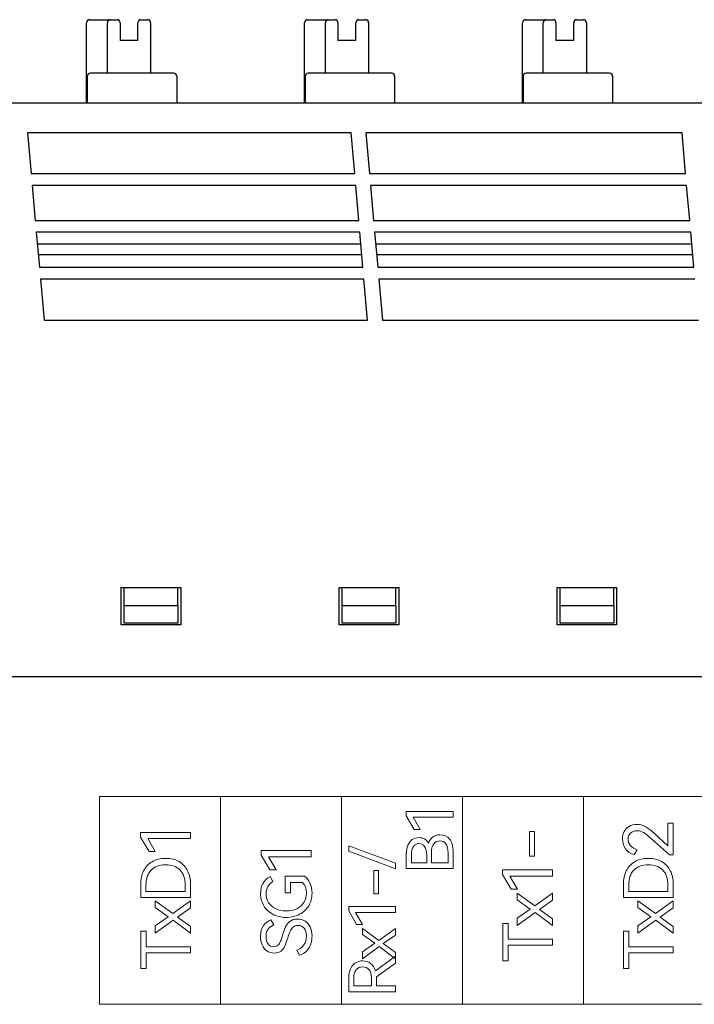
# Model space of a CAD drawing. Header units: millimetres. Extents: x 0 to 427, y 0 to 299.
# Tile 16 of 25: x 121 to 144, y 164 to 197. Entities that reach past the tile are written whole.
import ezdxf

# ---------------------------------------------------------------- set-up
doc = ezdxf.new("R2010")
doc.units = ezdxf.units.MM
doc.header["$LTSCALE"] = 23.1
doc.header["$MEASUREMENT"] = 0
doc.header["$PDSIZE"] = -5
doc.layers.add('IQC尺寸', color=3, linetype='Continuous', lineweight=18)
doc.layers.add('Layer0000', color=7, linetype='Continuous', lineweight=25)
doc.layers.add('layer 1', color=7, linetype='Continuous')
doc.dimstyles.new('+-0.05', dxfattribs={"dimtxt": 2, "dimasz": 2, "dimexe": 1.25, "dimexo": 0.625, "dimtad": 1, "dimdsep": 46, "dimtxsty": 'Standard', "dimcen": 1.5, "dimdle": 4, "dimadec": 0, "dimazin": 0, "dimtol": 1, "dimtp": 0.05, "dimtm": 0.05, "dimtfac": 1, "dimtmove": 0, "dimatfit": 3, "dimfxl": 1, "dimtolj": 1, "dimarcsym": 0})

# ---------------------------------------------------------------- blocks, each defined once
blk = doc.blocks.new('*D35')
at = {"layer": 'Defpoints', "color": 0}
for p in [(195.088, 174.065), (89.1, 120.365), (195.088, 101.506)]:
    blk.add_point(p, dxfattribs=at)
at = {"layer": 'IQC尺寸', "color": 0, "lineweight": -2}
for p, q in [((195.088, 173.44), (195.088, 100.256)), ((89.1, 119.74), (89.1, 100.256)), ((91.1, 101.506), (193.088, 101.506))]:
    blk.add_line(p, q, dxfattribs=at)
at = {"layer": 'IQC尺寸', "color": 0}
for points in [[(91.1, 101.839), (91.1, 101.172), (89.1, 101.506)], [(193.088, 101.172), (193.088, 101.839), (195.088, 101.506)]]:
    blk.add_solid(points, dxfattribs=at)
at = {"layer": 'IQC尺寸', "color": 0, "insert": (142.094, 103.161), "char_height": 2, "attachment_point": 5}
blk.add_mtext('\\A1;106%%p0.2', dxfattribs=at)

msp = doc.modelspace()

# ---------------------------------------------------------------- linework, layer by layer
at = {"layer": 'layer 1', "lineweight": 9}
for points, knots in [([(160.714, 171.338), (160.714, 171.338), (156.643, 171.338), (156.643, 171.338), (156.643, 171.338), (156.643, 171.338), (152.573, 171.338), (152.573, 171.338), (152.573, 171.338), (152.573, 171.338), (148.503, 171.338), (148.503, 171.338), (148.503, 171.338), (148.503, 171.338), (144.432, 171.338), (144.432, 171.338), (144.432, 171.338), (144.432, 171.338), (140.362, 171.338), (140.362, 171.338), (140.362, 171.338), (140.362, 171.338), (136.292, 171.338), (136.292, 171.338), (136.292, 171.338), (136.292, 171.338), (132.221, 171.338), (132.221, 171.338), (132.221, 171.338), (132.221, 171.338), (128.151, 171.338), (128.151, 171.338), (128.151, 171.338), (128.151, 171.338), (124.081, 171.338), (124.081, 171.338)], [0, 0, 0, 0, 0.111111, 0.111111, 0.111111, 0.111111, 0.222222, 0.222222, 0.222222, 0.222222, 0.333333, 0.333333, 0.333333, 0.333333, 0.444444, 0.444444, 0.444444, 0.444444, 0.555556, 0.555556, 0.555556, 0.555556, 0.666667, 0.666667, 0.666667, 0.666667, 0.777778, 0.777778, 0.777778, 0.777778, 0.888889, 0.888889, 0.888889, 0.888889, 1, 1, 1, 1]), ([(134.859, 170.234), (134.859, 170.234), (134.661, 170.234), (134.661, 170.234), (134.661, 170.234), (134.661, 170.234), (134.395, 170.692), (134.395, 170.692), (134.395, 170.692), (134.395, 170.692), (134.395, 170.839), (134.395, 170.839), (134.395, 170.839), (134.395, 170.839), (135.972, 170.839), (135.972, 170.839), (135.972, 170.839), (135.972, 170.839), (135.972, 170.645), (135.972, 170.645), (135.972, 170.645), (135.972, 170.645), (134.625, 170.645), (134.625, 170.645), (134.625, 170.645), (134.625, 170.645), (134.859, 170.234), (134.859, 170.234)], [0, 0, 0, 0, 0.142857, 0.142857, 0.142857, 0.142857, 0.285714, 0.285714, 0.285714, 0.285714, 0.428571, 0.428571, 0.428571, 0.428571, 0.571429, 0.571429, 0.571429, 0.571429, 0.714286, 0.714286, 0.714286, 0.714286, 0.857143, 0.857143, 0.857143, 0.857143, 1, 1, 1, 1]), ([(143.196, 169.687), (143.196, 169.687), (143.196, 170.446), (143.196, 170.446), (143.196, 170.446), (143.196, 170.446), (143.377, 170.446), (143.377, 170.446), (143.377, 170.446), (143.377, 170.446), (143.377, 169.376), (143.377, 169.376), (143.377, 169.376), (143.377, 169.376), (143.246, 169.376), (143.246, 169.376), (143.246, 169.376), (143.246, 169.376), (142.641, 169.919), (142.641, 169.919), (142.641, 169.919), (142.528, 170.021), (142.439, 170.092), (142.374, 170.13), (142.374, 170.13), (142.309, 170.168), (142.238, 170.187), (142.162, 170.187), (142.162, 170.187), (142.064, 170.187), (141.988, 170.161), (141.934, 170.107), (141.934, 170.107), (141.881, 170.054), (141.854, 169.986), (141.854, 169.905), (141.854, 169.905), (141.854, 169.823), (141.882, 169.75), (141.938, 169.687), (141.938, 169.687), (141.994, 169.625), (142.067, 169.58), (142.159, 169.552), (142.159, 169.552), (142.159, 169.552), (142.065, 169.387), (142.065, 169.387), (142.065, 169.387), (141.94, 169.421), (141.842, 169.487), (141.773, 169.586), (141.773, 169.586), (141.703, 169.686), (141.668, 169.797), (141.668, 169.919), (141.668, 169.919), (141.668, 170.008), (141.687, 170.089), (141.725, 170.162), (141.725, 170.162), (141.762, 170.235), (141.817, 170.294), (141.89, 170.337), (141.89, 170.337), (141.962, 170.381), (142.05, 170.403), (142.152, 170.403), (142.152, 170.403), (142.252, 170.403), (142.346, 170.378), (142.434, 170.329), (142.434, 170.329), (142.523, 170.281), (142.635, 170.195), (142.769, 170.073), (142.769, 170.073), (142.769, 170.073), (143.196, 169.687), (143.196, 169.687)], [0, 0, 0, 0, 0.05, 0.05, 0.05, 0.05, 0.1, 0.1, 0.1, 0.1, 0.15, 0.15, 0.15, 0.15, 0.2, 0.2, 0.2, 0.2, 0.25, 0.25, 0.25, 0.25, 0.3, 0.3, 0.3, 0.3, 0.35, 0.35, 0.35, 0.35, 0.4, 0.4, 0.4, 0.4, 0.45, 0.45, 0.45, 0.45, 0.5, 0.5, 0.5, 0.5, 0.55, 0.55, 0.55, 0.55, 0.6, 0.6, 0.6, 0.6, 0.65, 0.65, 0.65, 0.65, 0.7, 0.7, 0.7, 0.7, 0.75, 0.75, 0.75, 0.75, 0.8, 0.8, 0.8, 0.8, 0.85, 0.85, 0.85, 0.85, 0.9, 0.9, 0.9, 0.9, 0.95, 0.95, 0.95, 0.95, 1, 1, 1, 1]), ([(125.956, 169.488), (125.956, 169.488), (125.745, 169.488), (125.745, 169.488), (125.745, 169.488), (125.745, 169.488), (125.461, 169.976), (125.461, 169.976), (125.461, 169.976), (125.461, 169.976), (125.461, 170.132), (125.461, 170.132), (125.461, 170.132), (125.461, 170.132), (127.142, 170.132), (127.142, 170.132), (127.142, 170.132), (127.142, 170.132), (127.142, 169.926), (127.142, 169.926), (127.142, 169.926), (127.142, 169.926), (125.706, 169.926), (125.706, 169.926), (125.706, 169.926), (125.706, 169.926), (125.956, 169.488), (125.956, 169.488)], [0, 0, 0, 0, 0.142857, 0.142857, 0.142857, 0.142857, 0.285714, 0.285714, 0.285714, 0.285714, 0.428571, 0.428571, 0.428571, 0.428571, 0.571429, 0.571429, 0.571429, 0.571429, 0.714286, 0.714286, 0.714286, 0.714286, 0.857143, 0.857143, 0.857143, 0.857143, 1, 1, 1, 1]), ([(135.146, 169.757), (135.202, 169.953), (135.329, 170.051), (135.527, 170.051), (135.527, 170.051), (135.667, 170.051), (135.776, 170.003), (135.855, 169.907), (135.855, 169.907), (135.933, 169.811), (135.972, 169.668), (135.972, 169.481), (135.972, 169.481), (135.972, 169.481), (135.972, 168.917), (135.972, 168.917), (135.972, 168.917), (135.972, 168.917), (134.397, 168.917), (134.397, 168.917), (134.397, 168.917), (134.397, 168.917), (134.397, 169.414), (134.397, 169.414), (134.397, 169.414), (134.397, 169.525), (134.414, 169.621), (134.448, 169.703), (134.448, 169.703), (134.483, 169.784), (134.533, 169.848), (134.597, 169.892), (134.597, 169.892), (134.661, 169.936), (134.737, 169.959), (134.823, 169.959), (134.823, 169.959), (134.973, 169.959), (135.081, 169.891), (135.146, 169.757)], [0, 0, 0, 0, 0.1, 0.1, 0.1, 0.1, 0.2, 0.2, 0.2, 0.2, 0.3, 0.3, 0.3, 0.3, 0.4, 0.4, 0.4, 0.4, 0.5, 0.5, 0.5, 0.5, 0.6, 0.6, 0.6, 0.6, 0.7, 0.7, 0.7, 0.7, 0.8, 0.8, 0.8, 0.8, 0.9, 0.9, 0.9, 0.9, 1, 1, 1, 1]), ([(138.708, 169.332), (138.708, 169.332), (138.543, 169.332), (138.543, 169.332), (138.543, 169.332), (138.543, 169.332), (138.543, 170.167), (138.543, 170.167), (138.543, 170.167), (138.543, 170.167), (138.708, 170.167), (138.708, 170.167), (138.708, 170.167), (138.708, 170.167), (138.708, 169.332), (138.708, 169.332)], [0, 0, 0, 0, 0.25, 0.25, 0.25, 0.25, 0.5, 0.5, 0.5, 0.5, 0.75, 0.75, 0.75, 0.75, 1, 1, 1, 1]), ([(134.038, 168.91), (134.038, 168.91), (132.462, 169.5), (132.462, 169.5), (132.462, 169.5), (132.462, 169.5), (132.462, 169.685), (132.462, 169.685), (132.462, 169.685), (132.462, 169.685), (134.038, 169.095), (134.038, 169.095), (134.038, 169.095), (134.038, 169.095), (134.038, 168.91), (134.038, 168.91)], [0, 0, 0, 0, 0.25, 0.25, 0.25, 0.25, 0.5, 0.5, 0.5, 0.5, 0.75, 0.75, 0.75, 0.75, 1, 1, 1, 1]), ([(134.567, 169.109), (134.567, 169.109), (135.083, 169.109), (135.083, 169.109), (135.083, 169.109), (135.083, 169.109), (135.083, 169.382), (135.083, 169.382), (135.083, 169.382), (135.083, 169.501), (135.06, 169.594), (135.014, 169.659), (135.014, 169.659), (134.969, 169.724), (134.905, 169.757), (134.823, 169.757), (134.823, 169.757), (134.744, 169.757), (134.682, 169.724), (134.636, 169.658), (134.636, 169.658), (134.59, 169.592), (134.567, 169.499), (134.567, 169.382), (134.567, 169.382), (134.567, 169.382), (134.567, 169.109), (134.567, 169.109)], [0, 0, 0, 0, 0.142857, 0.142857, 0.142857, 0.142857, 0.285714, 0.285714, 0.285714, 0.285714, 0.428571, 0.428571, 0.428571, 0.428571, 0.571429, 0.571429, 0.571429, 0.571429, 0.714286, 0.714286, 0.714286, 0.714286, 0.857143, 0.857143, 0.857143, 0.857143, 1, 1, 1, 1]), ([(135.804, 169.447), (135.804, 169.582), (135.78, 169.682), (135.731, 169.749), (135.731, 169.749), (135.682, 169.816), (135.614, 169.849), (135.527, 169.849), (135.527, 169.849), (135.438, 169.849), (135.368, 169.816), (135.318, 169.749), (135.318, 169.749), (135.268, 169.682), (135.242, 169.581), (135.242, 169.447), (135.242, 169.447), (135.242, 169.447), (135.242, 169.109), (135.242, 169.109), (135.242, 169.109), (135.242, 169.109), (135.804, 169.109), (135.804, 169.109), (135.804, 169.109), (135.804, 169.109), (135.804, 169.447), (135.804, 169.447)], [0, 0, 0, 0, 0.142857, 0.142857, 0.142857, 0.142857, 0.285714, 0.285714, 0.285714, 0.285714, 0.428571, 0.428571, 0.428571, 0.428571, 0.571429, 0.571429, 0.571429, 0.571429, 0.714286, 0.714286, 0.714286, 0.714286, 0.857143, 0.857143, 0.857143, 0.857143, 1, 1, 1, 1]), ([(125.463, 168.399), (125.463, 168.562), (125.496, 168.71), (125.562, 168.84), (125.562, 168.84), (125.627, 168.971), (125.723, 169.074), (125.849, 169.149), (125.849, 169.149), (125.976, 169.224), (126.126, 169.261), (126.3, 169.261), (126.3, 169.261), (126.476, 169.261), (126.627, 169.224), (126.753, 169.15), (126.753, 169.15), (126.879, 169.076), (126.975, 168.973), (127.042, 168.843), (127.042, 168.843), (127.108, 168.712), (127.142, 168.564), (127.142, 168.399), (127.142, 168.399), (127.142, 168.399), (127.142, 167.94), (127.142, 167.94), (127.142, 167.94), (127.142, 167.94), (125.463, 167.94), (125.463, 167.94), (125.463, 167.94), (125.463, 167.94), (125.463, 168.399), (125.463, 168.399)], [0, 0, 0, 0, 0.111111, 0.111111, 0.111111, 0.111111, 0.222222, 0.222222, 0.222222, 0.222222, 0.333333, 0.333333, 0.333333, 0.333333, 0.444444, 0.444444, 0.444444, 0.444444, 0.555556, 0.555556, 0.555556, 0.555556, 0.666667, 0.666667, 0.666667, 0.666667, 0.777778, 0.777778, 0.777778, 0.777778, 0.888889, 0.888889, 0.888889, 0.888889, 1, 1, 1, 1]), ([(130.015, 168.875), (130.015, 168.875), (129.804, 168.875), (129.804, 168.875), (129.804, 168.875), (129.804, 168.875), (129.52, 169.364), (129.52, 169.364), (129.52, 169.364), (129.52, 169.364), (129.52, 169.52), (129.52, 169.52), (129.52, 169.52), (129.52, 169.52), (131.2, 169.52), (131.2, 169.52), (131.2, 169.52), (131.2, 169.52), (131.2, 169.313), (131.2, 169.313), (131.2, 169.313), (131.2, 169.313), (129.765, 169.313), (129.765, 169.313), (129.765, 169.313), (129.765, 169.313), (130.015, 168.875), (130.015, 168.875)], [0, 0, 0, 0, 0.142857, 0.142857, 0.142857, 0.142857, 0.285714, 0.285714, 0.285714, 0.285714, 0.428571, 0.428571, 0.428571, 0.428571, 0.571429, 0.571429, 0.571429, 0.571429, 0.714286, 0.714286, 0.714286, 0.714286, 0.857143, 0.857143, 0.857143, 0.857143, 1, 1, 1, 1]), ([(141.698, 168.399), (141.698, 168.562), (141.731, 168.71), (141.797, 168.84), (141.797, 168.84), (141.863, 168.971), (141.959, 169.074), (142.085, 169.149), (142.085, 169.149), (142.211, 169.224), (142.361, 169.261), (142.535, 169.261), (142.535, 169.261), (142.711, 169.261), (142.862, 169.224), (142.988, 169.15), (142.988, 169.15), (143.114, 169.076), (143.211, 168.973), (143.277, 168.843), (143.277, 168.843), (143.344, 168.712), (143.377, 168.564), (143.377, 168.399), (143.377, 168.399), (143.377, 168.399), (143.377, 167.94), (143.377, 167.94), (143.377, 167.94), (143.377, 167.94), (141.698, 167.94), (141.698, 167.94), (141.698, 167.94), (141.698, 167.94), (141.698, 168.399), (141.698, 168.399)], [0, 0, 0, 0, 0.111111, 0.111111, 0.111111, 0.111111, 0.222222, 0.222222, 0.222222, 0.222222, 0.333333, 0.333333, 0.333333, 0.333333, 0.444444, 0.444444, 0.444444, 0.444444, 0.555556, 0.555556, 0.555556, 0.555556, 0.666667, 0.666667, 0.666667, 0.666667, 0.777778, 0.777778, 0.777778, 0.777778, 0.888889, 0.888889, 0.888889, 0.888889, 1, 1, 1, 1]), ([(126.96, 168.371), (126.96, 168.582), (126.903, 168.748), (126.789, 168.867), (126.789, 168.867), (126.674, 168.986), (126.511, 169.046), (126.3, 169.046), (126.3, 169.046), (126.092, 169.046), (125.93, 168.986), (125.815, 168.866), (125.815, 168.866), (125.7, 168.746), (125.642, 168.581), (125.642, 168.371), (125.642, 168.371), (125.642, 168.371), (125.642, 168.144), (125.642, 168.144), (125.642, 168.144), (125.642, 168.144), (126.96, 168.144), (126.96, 168.144), (126.96, 168.144), (126.96, 168.144), (126.96, 168.371), (126.96, 168.371)], [0, 0, 0, 0, 0.142857, 0.142857, 0.142857, 0.142857, 0.285714, 0.285714, 0.285714, 0.285714, 0.428571, 0.428571, 0.428571, 0.428571, 0.571429, 0.571429, 0.571429, 0.571429, 0.714286, 0.714286, 0.714286, 0.714286, 0.857143, 0.857143, 0.857143, 0.857143, 1, 1, 1, 1]), ([(143.196, 168.371), (143.196, 168.582), (143.138, 168.748), (143.024, 168.867), (143.024, 168.867), (142.909, 168.986), (142.746, 169.046), (142.535, 169.046), (142.535, 169.046), (142.327, 169.046), (142.166, 168.986), (142.05, 168.866), (142.05, 168.866), (141.935, 168.746), (141.877, 168.581), (141.877, 168.371), (141.877, 168.371), (141.877, 168.371), (141.877, 168.144), (141.877, 168.144), (141.877, 168.144), (141.877, 168.144), (143.196, 168.144), (143.196, 168.144), (143.196, 168.144), (143.196, 168.144), (143.196, 168.371), (143.196, 168.371)], [0, 0, 0, 0, 0.142857, 0.142857, 0.142857, 0.142857, 0.285714, 0.285714, 0.285714, 0.285714, 0.428571, 0.428571, 0.428571, 0.428571, 0.571429, 0.571429, 0.571429, 0.571429, 0.714286, 0.714286, 0.714286, 0.714286, 0.857143, 0.857143, 0.857143, 0.857143, 1, 1, 1, 1]), ([(130.506, 168.098), (130.506, 168.098), (130.322, 168.098), (130.322, 168.098), (130.322, 168.098), (130.322, 168.098), (130.322, 168.658), (130.322, 168.658), (130.322, 168.658), (130.322, 168.658), (130.976, 168.658), (130.976, 168.658), (130.976, 168.658), (131.048, 168.609), (131.107, 168.533), (131.155, 168.431), (131.155, 168.431), (131.202, 168.328), (131.226, 168.213), (131.226, 168.085), (131.226, 168.085), (131.226, 167.93), (131.189, 167.791), (131.117, 167.668), (131.117, 167.668), (131.044, 167.545), (130.942, 167.449), (130.809, 167.379), (130.809, 167.379), (130.677, 167.31), (130.526, 167.275), (130.357, 167.275), (130.357, 167.275), (130.188, 167.275), (130.039, 167.31), (129.908, 167.379), (129.908, 167.379), (129.778, 167.449), (129.676, 167.545), (129.603, 167.666), (129.603, 167.666), (129.531, 167.788), (129.494, 167.923), (129.494, 168.071), (129.494, 168.071), (129.494, 168.202), (129.523, 168.32), (129.579, 168.423), (129.579, 168.423), (129.636, 168.526), (129.715, 168.601), (129.815, 168.649), (129.815, 168.649), (129.815, 168.649), (129.912, 168.484), (129.912, 168.484), (129.912, 168.484), (129.843, 168.447), (129.787, 168.392), (129.745, 168.318), (129.745, 168.318), (129.704, 168.245), (129.682, 168.159), (129.682, 168.062), (129.682, 168.062), (129.682, 167.95), (129.711, 167.851), (129.767, 167.765), (129.767, 167.765), (129.824, 167.678), (129.903, 167.611), (130.005, 167.563), (130.005, 167.563), (130.106, 167.515), (130.224, 167.491), (130.357, 167.491), (130.357, 167.491), (130.491, 167.491), (130.61, 167.516), (130.713, 167.566), (130.713, 167.566), (130.816, 167.617), (130.896, 167.688), (130.953, 167.78), (130.953, 167.78), (131.009, 167.871), (131.038, 167.978), (131.038, 168.098), (131.038, 168.098), (131.038, 168.254), (130.995, 168.373), (130.909, 168.454), (130.909, 168.454), (130.909, 168.454), (130.506, 168.454), (130.506, 168.454), (130.506, 168.454), (130.506, 168.454), (130.506, 168.098), (130.506, 168.098)], [0, 0, 0, 0, 0.04, 0.04, 0.04, 0.04, 0.08, 0.08, 0.08, 0.08, 0.12, 0.12, 0.12, 0.12, 0.16, 0.16, 0.16, 0.16, 0.2, 0.2, 0.2, 0.2, 0.24, 0.24, 0.24, 0.24, 0.28, 0.28, 0.28, 0.28, 0.32, 0.32, 0.32, 0.32, 0.36, 0.36, 0.36, 0.36, 0.4, 0.4, 0.4, 0.4, 0.44, 0.44, 0.44, 0.44, 0.48, 0.48, 0.48, 0.48, 0.52, 0.52, 0.52, 0.52, 0.56, 0.56, 0.56, 0.56, 0.6, 0.6, 0.6, 0.6, 0.64, 0.64, 0.64, 0.64, 0.68, 0.68, 0.68, 0.68, 0.72, 0.72, 0.72, 0.72, 0.76, 0.76, 0.76, 0.76, 0.8, 0.8, 0.8, 0.8, 0.84, 0.84, 0.84, 0.84, 0.88, 0.88, 0.88, 0.88, 0.92, 0.92, 0.92, 0.92, 0.96, 0.96, 0.96, 0.96, 1, 1, 1, 1]), ([(133.465, 168.071), (133.465, 168.071), (133.31, 168.071), (133.31, 168.071), (133.31, 168.071), (133.31, 168.071), (133.31, 168.854), (133.31, 168.854), (133.31, 168.854), (133.31, 168.854), (133.465, 168.854), (133.465, 168.854), (133.465, 168.854), (133.465, 168.854), (133.465, 168.071), (133.465, 168.071)], [0, 0, 0, 0, 0.25, 0.25, 0.25, 0.25, 0.5, 0.5, 0.5, 0.5, 0.75, 0.75, 0.75, 0.75, 1, 1, 1, 1]), ([(138.133, 168.227), (138.133, 168.227), (137.922, 168.227), (137.922, 168.227), (137.922, 168.227), (137.922, 168.227), (137.637, 168.715), (137.637, 168.715), (137.637, 168.715), (137.637, 168.715), (137.637, 168.871), (137.637, 168.871), (137.637, 168.871), (137.637, 168.871), (139.318, 168.871), (139.318, 168.871), (139.318, 168.871), (139.318, 168.871), (139.318, 168.665), (139.318, 168.665), (139.318, 168.665), (139.318, 168.665), (137.883, 168.665), (137.883, 168.665), (137.883, 168.665), (137.883, 168.665), (138.133, 168.227), (138.133, 168.227)], [0, 0, 0, 0, 0.142857, 0.142857, 0.142857, 0.142857, 0.285714, 0.285714, 0.285714, 0.285714, 0.428571, 0.428571, 0.428571, 0.428571, 0.571429, 0.571429, 0.571429, 0.571429, 0.714286, 0.714286, 0.714286, 0.714286, 0.857143, 0.857143, 0.857143, 0.857143, 1, 1, 1, 1]), ([(138.568, 167.555), (138.568, 167.555), (138.128, 167.869), (138.128, 167.869), (138.128, 167.869), (138.128, 167.869), (138.128, 168.092), (138.128, 168.092), (138.128, 168.092), (138.128, 168.092), (138.72, 167.661), (138.72, 167.661), (138.72, 167.661), (138.72, 167.661), (139.318, 168.092), (139.318, 168.092), (139.318, 168.092), (139.318, 168.092), (139.318, 167.853), (139.318, 167.853), (139.318, 167.853), (139.318, 167.853), (138.878, 167.546), (138.878, 167.546), (138.878, 167.546), (138.878, 167.546), (139.318, 167.23), (139.318, 167.23), (139.318, 167.23), (139.318, 167.23), (139.318, 167.003), (139.318, 167.003), (139.318, 167.003), (139.318, 167.003), (138.729, 167.438), (138.729, 167.438), (138.729, 167.438), (138.729, 167.438), (138.128, 167.003), (138.128, 167.003), (138.128, 167.003), (138.128, 167.003), (138.128, 167.246), (138.128, 167.246), (138.128, 167.246), (138.128, 167.246), (138.568, 167.555), (138.568, 167.555)], [0, 0, 0, 0, 0.083333, 0.083333, 0.083333, 0.083333, 0.166667, 0.166667, 0.166667, 0.166667, 0.25, 0.25, 0.25, 0.25, 0.333333, 0.333333, 0.333333, 0.333333, 0.416667, 0.416667, 0.416667, 0.416667, 0.5, 0.5, 0.5, 0.5, 0.583333, 0.583333, 0.583333, 0.583333, 0.666667, 0.666667, 0.666667, 0.666667, 0.75, 0.75, 0.75, 0.75, 0.833333, 0.833333, 0.833333, 0.833333, 0.916667, 0.916667, 0.916667, 0.916667, 1, 1, 1, 1]), ([(126.392, 167.296), (126.392, 167.296), (125.952, 167.61), (125.952, 167.61), (125.952, 167.61), (125.952, 167.61), (125.952, 167.833), (125.952, 167.833), (125.952, 167.833), (125.952, 167.833), (126.543, 167.402), (126.543, 167.402), (126.543, 167.402), (126.543, 167.402), (127.142, 167.833), (127.142, 167.833), (127.142, 167.833), (127.142, 167.833), (127.142, 167.594), (127.142, 167.594), (127.142, 167.594), (127.142, 167.594), (126.701, 167.287), (126.701, 167.287), (126.701, 167.287), (126.701, 167.287), (127.142, 166.97), (127.142, 166.97), (127.142, 166.97), (127.142, 166.97), (127.142, 166.743), (127.142, 166.743), (127.142, 166.743), (127.142, 166.743), (126.552, 167.179), (126.552, 167.179), (126.552, 167.179), (126.552, 167.179), (125.952, 166.743), (125.952, 166.743), (125.952, 166.743), (125.952, 166.743), (125.952, 166.987), (125.952, 166.987), (125.952, 166.987), (125.952, 166.987), (126.392, 167.296), (126.392, 167.296)], [0, 0, 0, 0, 0.083333, 0.083333, 0.083333, 0.083333, 0.166667, 0.166667, 0.166667, 0.166667, 0.25, 0.25, 0.25, 0.25, 0.333333, 0.333333, 0.333333, 0.333333, 0.416667, 0.416667, 0.416667, 0.416667, 0.5, 0.5, 0.5, 0.5, 0.583333, 0.583333, 0.583333, 0.583333, 0.666667, 0.666667, 0.666667, 0.666667, 0.75, 0.75, 0.75, 0.75, 0.833333, 0.833333, 0.833333, 0.833333, 0.916667, 0.916667, 0.916667, 0.916667, 1, 1, 1, 1]), ([(132.925, 167.034), (132.925, 167.034), (132.727, 167.034), (132.727, 167.034), (132.727, 167.034), (132.727, 167.034), (132.46, 167.492), (132.46, 167.492), (132.46, 167.492), (132.46, 167.492), (132.46, 167.639), (132.46, 167.639), (132.46, 167.639), (132.46, 167.639), (134.038, 167.639), (134.038, 167.639), (134.038, 167.639), (134.038, 167.639), (134.038, 167.445), (134.038, 167.445), (134.038, 167.445), (134.038, 167.445), (132.69, 167.445), (132.69, 167.445), (132.69, 167.445), (132.69, 167.445), (132.925, 167.034), (132.925, 167.034)], [0, 0, 0, 0, 0.142857, 0.142857, 0.142857, 0.142857, 0.285714, 0.285714, 0.285714, 0.285714, 0.428571, 0.428571, 0.428571, 0.428571, 0.571429, 0.571429, 0.571429, 0.571429, 0.714286, 0.714286, 0.714286, 0.714286, 0.857143, 0.857143, 0.857143, 0.857143, 1, 1, 1, 1]), ([(142.627, 167.296), (142.627, 167.296), (142.187, 167.61), (142.187, 167.61), (142.187, 167.61), (142.187, 167.61), (142.187, 167.833), (142.187, 167.833), (142.187, 167.833), (142.187, 167.833), (142.778, 167.402), (142.778, 167.402), (142.778, 167.402), (142.778, 167.402), (143.377, 167.833), (143.377, 167.833), (143.377, 167.833), (143.377, 167.833), (143.377, 167.594), (143.377, 167.594), (143.377, 167.594), (143.377, 167.594), (142.937, 167.287), (142.937, 167.287), (142.937, 167.287), (142.937, 167.287), (143.377, 166.97), (143.377, 166.97), (143.377, 166.97), (143.377, 166.97), (143.377, 166.743), (143.377, 166.743), (143.377, 166.743), (143.377, 166.743), (142.788, 167.179), (142.788, 167.179), (142.788, 167.179), (142.788, 167.179), (142.187, 166.743), (142.187, 166.743), (142.187, 166.743), (142.187, 166.743), (142.187, 166.987), (142.187, 166.987), (142.187, 166.987), (142.187, 166.987), (142.627, 167.296), (142.627, 167.296)], [0, 0, 0, 0, 0.083333, 0.083333, 0.083333, 0.083333, 0.166667, 0.166667, 0.166667, 0.166667, 0.25, 0.25, 0.25, 0.25, 0.333333, 0.333333, 0.333333, 0.333333, 0.416667, 0.416667, 0.416667, 0.416667, 0.5, 0.5, 0.5, 0.5, 0.583333, 0.583333, 0.583333, 0.583333, 0.666667, 0.666667, 0.666667, 0.666667, 0.75, 0.75, 0.75, 0.75, 0.833333, 0.833333, 0.833333, 0.833333, 0.916667, 0.916667, 0.916667, 0.916667, 1, 1, 1, 1]), ([(130.735, 167.218), (130.831, 167.218), (130.917, 167.196), (130.991, 167.152), (130.991, 167.152), (131.065, 167.107), (131.122, 167.042), (131.164, 166.957), (131.164, 166.957), (131.205, 166.871), (131.226, 166.769), (131.226, 166.652), (131.226, 166.652), (131.226, 166.488), (131.187, 166.348), (131.111, 166.232), (131.111, 166.232), (131.035, 166.116), (130.933, 166.039), (130.806, 166.003), (130.806, 166.003), (130.806, 166.003), (130.71, 166.168), (130.71, 166.168), (130.71, 166.168), (130.815, 166.209), (130.896, 166.27), (130.953, 166.351), (130.953, 166.351), (131.009, 166.432), (131.038, 166.533), (131.038, 166.654), (131.038, 166.654), (131.038, 166.764), (131.013, 166.85), (130.964, 166.911), (130.964, 166.911), (130.915, 166.972), (130.847, 167.003), (130.76, 167.003), (130.76, 167.003), (130.69, 167.003), (130.633, 166.983), (130.589, 166.945), (130.589, 166.945), (130.546, 166.907), (130.512, 166.86), (130.487, 166.804), (130.487, 166.804), (130.463, 166.748), (130.436, 166.671), (130.407, 166.574), (130.407, 166.574), (130.375, 166.465), (130.344, 166.378), (130.315, 166.311), (130.315, 166.311), (130.286, 166.245), (130.243, 166.188), (130.185, 166.143), (130.185, 166.143), (130.127, 166.097), (130.05, 166.074), (129.955, 166.074), (129.955, 166.074), (129.859, 166.074), (129.776, 166.098), (129.706, 166.147), (129.706, 166.147), (129.637, 166.196), (129.584, 166.264), (129.548, 166.35), (129.548, 166.35), (129.512, 166.437), (129.494, 166.533), (129.494, 166.64), (129.494, 166.64), (129.494, 166.79), (129.527, 166.911), (129.593, 167.004), (129.593, 167.004), (129.659, 167.096), (129.742, 167.158), (129.843, 167.191), (129.843, 167.191), (129.843, 167.191), (129.939, 167.025), (129.939, 167.025), (129.939, 167.025), (129.858, 166.99), (129.795, 166.942), (129.749, 166.88), (129.749, 166.88), (129.703, 166.818), (129.68, 166.736), (129.68, 166.633), (129.68, 166.633), (129.68, 166.529), (129.704, 166.446), (129.75, 166.383), (129.75, 166.383), (129.797, 166.321), (129.859, 166.289), (129.937, 166.289), (129.937, 166.289), (129.995, 166.289), (130.042, 166.307), (130.079, 166.341), (130.079, 166.341), (130.116, 166.375), (130.145, 166.419), (130.166, 166.471), (130.166, 166.471), (130.188, 166.523), (130.211, 166.594), (130.237, 166.684), (130.237, 166.684), (130.271, 166.798), (130.304, 166.891), (130.336, 166.961), (130.336, 166.961), (130.368, 167.032), (130.416, 167.092), (130.48, 167.142), (130.48, 167.142), (130.545, 167.193), (130.629, 167.218), (130.735, 167.218)], [0, 0, 0, 0, 0.03125, 0.03125, 0.03125, 0.03125, 0.0625, 0.0625, 0.0625, 0.0625, 0.09375, 0.09375, 0.09375, 0.09375, 0.125, 0.125, 0.125, 0.125, 0.15625, 0.15625, 0.15625, 0.15625, 0.1875, 0.1875, 0.1875, 0.1875, 0.21875, 0.21875, 0.21875, 0.21875, 0.25, 0.25, 0.25, 0.25, 0.28125, 0.28125, 0.28125, 0.28125, 0.3125, 0.3125, 0.3125, 0.3125, 0.34375, 0.34375, 0.34375, 0.34375, 0.375, 0.375, 0.375, 0.375, 0.40625, 0.40625, 0.40625, 0.40625, 0.4375, 0.4375, 0.4375, 0.4375, 0.46875, 0.46875, 0.46875, 0.46875, 0.5, 0.5, 0.5, 0.5, 0.53125, 0.53125, 0.53125, 0.53125, 0.5625, 0.5625, 0.5625, 0.5625, 0.59375, 0.59375, 0.59375, 0.59375, 0.625, 0.625, 0.625, 0.625, 0.65625, 0.65625, 0.65625, 0.65625, 0.6875, 0.6875, 0.6875, 0.6875, 0.71875, 0.71875, 0.71875, 0.71875, 0.75, 0.75, 0.75, 0.75, 0.78125, 0.78125, 0.78125, 0.78125, 0.8125, 0.8125, 0.8125, 0.8125, 0.84375, 0.84375, 0.84375, 0.84375, 0.875, 0.875, 0.875, 0.875, 0.90625, 0.90625, 0.90625, 0.90625, 0.9375, 0.9375, 0.9375, 0.9375, 0.96875, 0.96875, 0.96875, 0.96875, 1, 1, 1, 1]), ([(133.334, 166.404), (133.334, 166.404), (132.921, 166.699), (132.921, 166.699), (132.921, 166.699), (132.921, 166.699), (132.921, 166.907), (132.921, 166.907), (132.921, 166.907), (132.921, 166.907), (133.476, 166.503), (133.476, 166.503), (133.476, 166.503), (133.476, 166.503), (134.038, 166.907), (134.038, 166.907), (134.038, 166.907), (134.038, 166.907), (134.038, 166.683), (134.038, 166.683), (134.038, 166.683), (134.038, 166.683), (133.624, 166.395), (133.624, 166.395), (133.624, 166.395), (133.624, 166.395), (134.038, 166.098), (134.038, 166.098), (134.038, 166.098), (134.038, 166.098), (134.038, 165.885), (134.038, 165.885), (134.038, 165.885), (134.038, 165.885), (133.485, 166.294), (133.485, 166.294), (133.485, 166.294), (133.485, 166.294), (132.921, 165.885), (132.921, 165.885), (132.921, 165.885), (132.921, 165.885), (132.921, 166.113), (132.921, 166.113), (132.921, 166.113), (132.921, 166.113), (133.334, 166.404), (133.334, 166.404)], [0, 0, 0, 0, 0.083333, 0.083333, 0.083333, 0.083333, 0.166667, 0.166667, 0.166667, 0.166667, 0.25, 0.25, 0.25, 0.25, 0.333333, 0.333333, 0.333333, 0.333333, 0.416667, 0.416667, 0.416667, 0.416667, 0.5, 0.5, 0.5, 0.5, 0.583333, 0.583333, 0.583333, 0.583333, 0.666667, 0.666667, 0.666667, 0.666667, 0.75, 0.75, 0.75, 0.75, 0.833333, 0.833333, 0.833333, 0.833333, 0.916667, 0.916667, 0.916667, 0.916667, 1, 1, 1, 1]), ([(137.64, 165.82), (137.64, 165.82), (137.64, 167.067), (137.64, 167.067), (137.64, 167.067), (137.64, 167.067), (137.821, 167.067), (137.821, 167.067), (137.821, 167.067), (137.821, 167.067), (137.821, 166.544), (137.821, 166.544), (137.821, 166.544), (137.821, 166.544), (139.318, 166.544), (139.318, 166.544), (139.318, 166.544), (139.318, 166.544), (139.318, 166.34), (139.318, 166.34), (139.318, 166.34), (139.318, 166.34), (137.821, 166.34), (137.821, 166.34), (137.821, 166.34), (137.821, 166.34), (137.821, 165.82), (137.821, 165.82), (137.821, 165.82), (137.821, 165.82), (137.64, 165.82), (137.64, 165.82)], [0, 0, 0, 0, 0.125, 0.125, 0.125, 0.125, 0.25, 0.25, 0.25, 0.25, 0.375, 0.375, 0.375, 0.375, 0.5, 0.5, 0.5, 0.5, 0.625, 0.625, 0.625, 0.625, 0.75, 0.75, 0.75, 0.75, 0.875, 0.875, 0.875, 0.875, 1, 1, 1, 1]), ([(125.463, 165.56), (125.463, 165.56), (125.463, 166.808), (125.463, 166.808), (125.463, 166.808), (125.463, 166.808), (125.644, 166.808), (125.644, 166.808), (125.644, 166.808), (125.644, 166.808), (125.644, 166.285), (125.644, 166.285), (125.644, 166.285), (125.644, 166.285), (127.142, 166.285), (127.142, 166.285), (127.142, 166.285), (127.142, 166.285), (127.142, 166.081), (127.142, 166.081), (127.142, 166.081), (127.142, 166.081), (125.644, 166.081), (125.644, 166.081), (125.644, 166.081), (125.644, 166.081), (125.644, 165.56), (125.644, 165.56), (125.644, 165.56), (125.644, 165.56), (125.463, 165.56), (125.463, 165.56)], [0, 0, 0, 0, 0.125, 0.125, 0.125, 0.125, 0.25, 0.25, 0.25, 0.25, 0.375, 0.375, 0.375, 0.375, 0.5, 0.5, 0.5, 0.5, 0.625, 0.625, 0.625, 0.625, 0.75, 0.75, 0.75, 0.75, 0.875, 0.875, 0.875, 0.875, 1, 1, 1, 1]), ([(141.698, 165.56), (141.698, 165.56), (141.698, 166.808), (141.698, 166.808), (141.698, 166.808), (141.698, 166.808), (141.879, 166.808), (141.879, 166.808), (141.879, 166.808), (141.879, 166.808), (141.879, 166.285), (141.879, 166.285), (141.879, 166.285), (141.879, 166.285), (143.377, 166.285), (143.377, 166.285), (143.377, 166.285), (143.377, 166.285), (143.377, 166.081), (143.377, 166.081), (143.377, 166.081), (143.377, 166.081), (141.879, 166.081), (141.879, 166.081), (141.879, 166.081), (141.879, 166.081), (141.879, 165.56), (141.879, 165.56), (141.879, 165.56), (141.879, 165.56), (141.698, 165.56), (141.698, 165.56)], [0, 0, 0, 0, 0.125, 0.125, 0.125, 0.125, 0.25, 0.25, 0.25, 0.25, 0.375, 0.375, 0.375, 0.375, 0.5, 0.5, 0.5, 0.5, 0.625, 0.625, 0.625, 0.625, 0.75, 0.75, 0.75, 0.75, 0.875, 0.875, 0.875, 0.875, 1, 1, 1, 1]), ([(134.038, 165.971), (134.038, 165.971), (134.038, 165.737), (134.038, 165.737), (134.038, 165.737), (134.038, 165.737), (133.392, 165.281), (133.392, 165.281), (133.392, 165.281), (133.392, 165.281), (133.392, 165.261), (133.392, 165.261), (133.392, 165.261), (133.392, 165.261), (133.392, 164.969), (133.392, 164.969), (133.392, 164.969), (133.392, 164.969), (134.038, 164.969), (134.038, 164.969), (134.038, 164.969), (134.038, 164.969), (134.038, 164.777), (134.038, 164.777), (134.038, 164.777), (134.038, 164.777), (132.462, 164.777), (132.462, 164.777), (132.462, 164.777), (132.462, 164.777), (132.462, 165.261), (132.462, 165.261), (132.462, 165.261), (132.462, 165.369), (132.482, 165.465), (132.52, 165.549), (132.52, 165.549), (132.559, 165.633), (132.614, 165.698), (132.685, 165.744), (132.685, 165.744), (132.756, 165.791), (132.838, 165.814), (132.929, 165.814), (132.929, 165.814), (133.033, 165.814), (133.122, 165.785), (133.197, 165.726), (133.197, 165.726), (133.273, 165.667), (133.327, 165.586), (133.36, 165.483), (133.36, 165.483), (133.36, 165.483), (134.038, 165.971), (134.038, 165.971)], [0, 0, 0, 0, 0.071429, 0.071429, 0.071429, 0.071429, 0.142857, 0.142857, 0.142857, 0.142857, 0.214286, 0.214286, 0.214286, 0.214286, 0.285714, 0.285714, 0.285714, 0.285714, 0.357143, 0.357143, 0.357143, 0.357143, 0.428571, 0.428571, 0.428571, 0.428571, 0.5, 0.5, 0.5, 0.5, 0.571429, 0.571429, 0.571429, 0.571429, 0.642857, 0.642857, 0.642857, 0.642857, 0.714286, 0.714286, 0.714286, 0.714286, 0.785714, 0.785714, 0.785714, 0.785714, 0.857143, 0.857143, 0.857143, 0.857143, 0.928571, 0.928571, 0.928571, 0.928571, 1, 1, 1, 1]), ([(132.63, 164.969), (132.63, 164.969), (133.224, 164.969), (133.224, 164.969), (133.224, 164.969), (133.224, 164.969), (133.224, 165.238), (133.224, 165.238), (133.224, 165.238), (133.224, 165.36), (133.197, 165.453), (133.143, 165.516), (133.143, 165.516), (133.09, 165.58), (133.018, 165.612), (132.929, 165.612), (132.929, 165.612), (132.84, 165.612), (132.768, 165.58), (132.713, 165.516), (132.713, 165.516), (132.658, 165.453), (132.63, 165.36), (132.63, 165.238), (132.63, 165.238), (132.63, 165.238), (132.63, 164.969), (132.63, 164.969)], [0, 0, 0, 0, 0.142857, 0.142857, 0.142857, 0.142857, 0.285714, 0.285714, 0.285714, 0.285714, 0.428571, 0.428571, 0.428571, 0.428571, 0.571429, 0.571429, 0.571429, 0.571429, 0.714286, 0.714286, 0.714286, 0.714286, 0.857143, 0.857143, 0.857143, 0.857143, 1, 1, 1, 1]), ([(160.714, 164.355), (160.714, 164.355), (156.643, 164.355), (156.643, 164.355), (156.643, 164.355), (156.643, 164.355), (152.573, 164.355), (152.573, 164.355), (152.573, 164.355), (152.573, 164.355), (148.503, 164.355), (148.503, 164.355), (148.503, 164.355), (148.503, 164.355), (144.432, 164.355), (144.432, 164.355), (144.432, 164.355), (144.432, 164.355), (140.362, 164.355), (140.362, 164.355), (140.362, 164.355), (140.362, 164.355), (136.292, 164.355), (136.292, 164.355), (136.292, 164.355), (136.292, 164.355), (132.221, 164.355), (132.221, 164.355), (132.221, 164.355), (132.221, 164.355), (128.151, 164.355), (128.151, 164.355), (128.151, 164.355), (128.151, 164.355), (124.081, 164.355), (124.081, 164.355)], [0, 0, 0, 0, 0.111111, 0.111111, 0.111111, 0.111111, 0.222222, 0.222222, 0.222222, 0.222222, 0.333333, 0.333333, 0.333333, 0.333333, 0.444444, 0.444444, 0.444444, 0.444444, 0.555556, 0.555556, 0.555556, 0.555556, 0.666667, 0.666667, 0.666667, 0.666667, 0.777778, 0.777778, 0.777778, 0.777778, 0.888889, 0.888889, 0.888889, 0.888889, 1, 1, 1, 1])]:
    msp.add_open_spline(points, degree=3, knots=knots, dxfattribs=at)
for points in [[(124.081, 164.355), (124.081, 164.355), (124.081, 171.338), (124.081, 171.338)], [(128.151, 164.355), (128.151, 164.355), (128.151, 171.338), (128.151, 171.338)], [(132.221, 164.355), (132.221, 164.355), (132.221, 171.338), (132.221, 171.338)], [(136.292, 164.355), (136.292, 164.355), (136.292, 171.338), (136.292, 171.338)], [(140.362, 164.355), (140.362, 164.355), (140.362, 171.338), (140.362, 171.338)]]:
    msp.add_open_spline(points, degree=3, dxfattribs=at)
at = {"layer": 'Layer0000', "color": 7, "linetype": 'Continuous', "lineweight": 25}
for p, q in [((123.644, 194.665), (123.644, 197.365)), ((123.744, 197.465), (124.244, 197.465)), ((124.244, 197.465), (124.444, 197.465)), ((124.344, 195.665), (124.344, 197.365)), ((124.444, 197.465), (124.669, 197.465)), ((124.769, 197.365), (124.769, 196.765)), ((125.369, 196.765), (125.369, 197.365)), ((125.469, 197.465), (125.698, 197.465)), ((125.798, 197.365), (125.798, 195.665)), ((130.974, 194.665), (130.974, 197.365)), ((131.074, 197.465), (131.574, 197.465)), ((131.574, 197.465), (131.774, 197.465)), ((131.674, 195.665), (131.674, 197.365)), ((131.774, 197.465), (131.999, 197.465)), ((132.099, 197.365), (132.099, 196.765)), ((132.699, 196.765), (132.699, 197.365)), ((132.799, 197.465), (133.028, 197.465)), ((133.128, 197.365), (133.128, 195.665)), ((138.304, 194.665), (138.304, 197.365)), ((138.404, 197.465), (138.904, 197.465)), ((138.904, 197.465), (139.104, 197.465)), ((139.004, 195.665), (139.004, 197.365)), ((139.104, 197.465), (139.329, 197.465)), ((139.429, 197.365), (139.429, 196.765)), ((140.029, 196.765), (140.029, 197.365)), ((140.129, 197.465), (140.358, 197.465)), ((140.458, 197.365), (140.458, 195.665)), ((125.369, 196.765), (124.769, 196.765)), ((132.699, 196.765), (132.099, 196.765)), ((140.029, 196.765), (139.429, 196.765)), ((123.666, 195.565), (123.666, 194.665)), ((126.575, 195.665), (123.766, 195.665)), ((126.675, 195.565), (126.675, 194.665)), ((130.996, 195.565), (130.996, 194.665)), ((133.905, 195.665), (131.096, 195.665)), ((134.005, 195.565), (134.005, 194.665)), ((138.326, 195.565), (138.326, 194.665)), ((141.235, 195.665), (138.426, 195.665)), ((141.335, 195.565), (141.335, 194.665)), ((118.106, 194.665), (188.952, 194.665)), ((132.54, 193.665), (121.66, 193.665)), ((121.66, 193.665), (121.781, 192.29)), ((132.661, 192.29), (132.54, 193.665)), ((143.67, 193.665), (133.04, 193.665)), ((133.04, 193.665), (133.161, 192.29)), ((143.791, 192.29), (143.67, 193.665)), ((121.781, 192.29), (132.661, 192.29)), ((133.161, 192.29), (143.791, 192.29)), ((121.816, 191.89), (121.918, 190.715)), ((132.696, 191.89), (121.816, 191.89)), ((132.798, 190.715), (132.696, 191.89)), ((133.196, 191.89), (133.298, 190.715)), ((143.826, 191.89), (133.196, 191.89)), ((143.928, 190.715), (143.826, 191.89)), ((121.918, 190.715), (132.798, 190.715)), ((133.298, 190.715), (143.928, 190.715)), ((121.953, 190.315), (122.056, 189.14)), ((132.833, 190.315), (121.953, 190.315)), ((132.936, 189.14), (132.833, 190.315)), ((133.333, 190.315), (133.436, 189.14)), ((143.963, 190.315), (133.333, 190.315)), ((144.066, 189.14), (143.963, 190.315)), ((132.869, 189.911), (121.989, 189.911)), ((143.999, 189.911), (133.369, 189.911)), ((122.019, 189.565), (132.899, 189.565)), ((133.399, 189.565), (144.029, 189.565)), ((122.056, 189.14), (132.936, 189.14)), ((133.436, 189.14), (144.066, 189.14)), ((122.091, 188.74), (122.212, 187.365)), ((132.971, 188.74), (122.091, 188.74)), ((133.092, 187.365), (132.971, 188.74)), ((133.471, 188.74), (133.592, 187.365)), ((144.101, 188.74), (133.471, 188.74)), ((122.212, 187.365), (133.092, 187.365)), ((133.592, 187.365), (144.222, 187.365)), ((124.812, 177.115), (124.812, 178.365)), ((124.812, 178.365), (126.812, 178.365)), ((124.912, 177.765), (124.912, 178.365)), ((126.712, 177.765), (126.712, 178.365)), ((126.812, 178.365), (126.812, 177.115)), ((132.142, 177.115), (132.142, 178.365)), ((132.142, 178.365), (134.142, 178.365)), ((132.242, 177.765), (132.242, 178.365)), ((134.042, 177.765), (134.042, 178.365)), ((134.142, 178.365), (134.142, 177.115)), ((139.472, 177.115), (139.472, 178.365)), ((139.472, 178.365), (141.472, 178.365)), ((139.572, 177.765), (139.572, 178.365)), ((141.372, 177.765), (141.372, 178.365)), ((141.472, 178.365), (141.472, 177.115)), ((124.912, 177.165), (124.912, 177.765)), ((124.912, 177.765), (126.712, 177.765)), ((126.712, 177.765), (126.712, 177.165)), ((132.242, 177.165), (132.242, 177.765)), ((132.242, 177.765), (134.042, 177.765)), ((134.042, 177.765), (134.042, 177.165)), ((139.572, 177.165), (139.572, 177.765)), ((139.572, 177.765), (141.372, 177.765)), ((141.372, 177.765), (141.372, 177.165)), ((126.712, 177.165), (124.912, 177.165)), ((134.042, 177.165), (132.242, 177.165)), ((141.372, 177.165), (139.572, 177.165)), ((126.812, 177.115), (124.812, 177.115)), ((134.142, 177.115), (132.142, 177.115)), ((141.472, 177.115), (139.472, 177.115)), ((188.952, 175.365), (119.768, 175.365)), ((122.833, 175.361), (122.833, 175.365))]:
    msp.add_line(p, q, dxfattribs=at)
for centre, start, end in [((123.744, 197.365), 90, 180), ((124.444, 197.365), 90, 180), ((124.669, 197.365), 0, 90), ((125.469, 197.365), 90, 180), ((125.698, 197.365), 0, 90), ((131.074, 197.365), 90, 180), ((131.774, 197.365), 90, 180), ((131.999, 197.365), 0, 90), ((132.799, 197.365), 90, 180), ((133.028, 197.365), 0, 90), ((138.404, 197.365), 90, 180), ((139.104, 197.365), 90, 180), ((139.329, 197.365), 0, 90), ((140.129, 197.365), 90, 180), ((140.358, 197.365), 0, 90), ((123.766, 195.565), 90, 180), ((126.575, 195.565), 0, 90), ((131.096, 195.565), 90, 180), ((133.905, 195.565), 0, 90), ((138.426, 195.565), 90, 180), ((141.235, 195.565), 0, 90)]:
    msp.add_arc(centre, 0.1, start, end, dxfattribs=at)
for points, weights in [([(123.744, 197.465), (123.744, 197.466), (123.744, 197.466)], [0.958494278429, 0.977522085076, 1]), ([(124.244, 197.465), (124.244, 197.466), (124.244, 197.466)], [0.95849427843, 0.977522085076, 1]), ([(124.444, 197.465), (124.444, 197.466), (124.444, 197.466)], [0.961140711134, 0.979075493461, 1]), ([(124.669, 197.465), (124.669, 197.466), (124.669, 197.466)], [0.958494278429, 0.977522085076, 1]), ([(125.469, 197.466), (125.469, 197.466), (125.469, 197.465)], [1, 0.977522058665, 0.958494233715]), ([(125.698, 197.465), (125.698, 197.466), (125.698, 197.466)], [0.969077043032, 0.983622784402, 1]), ([(131.074, 197.465), (131.074, 197.466), (131.074, 197.466)], [0.95849427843, 0.977522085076, 1]), ([(131.574, 197.465), (131.574, 197.466), (131.574, 197.466)], [0.958494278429, 0.977522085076, 1]), ([(131.774, 197.465), (131.774, 197.466), (131.774, 197.466)], [0.969077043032, 0.983622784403, 1]), ([(131.999, 197.465), (131.999, 197.466), (131.999, 197.466)], [0.969077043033, 0.983622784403, 1]), ([(132.799, 197.466), (132.799, 197.466), (132.799, 197.465)], [1, 0.977522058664, 0.958494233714]), ([(133.028, 197.465), (133.028, 197.466), (133.028, 197.466)], [0.969077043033, 0.983622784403, 1]), ([(138.404, 197.465), (138.404, 197.466), (138.404, 197.466)], [0.958494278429, 0.977522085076, 1]), ([(138.904, 197.465), (138.904, 197.466), (138.904, 197.466)], [0.958494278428, 0.977522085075, 1]), ([(139.104, 197.465), (139.104, 197.466), (139.104, 197.466)], [0.961140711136, 0.979075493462, 1]), ([(139.329, 197.465), (139.329, 197.466), (139.329, 197.466)], [0.958494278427, 0.977522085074, 1]), ([(140.129, 197.466), (140.129, 197.466), (140.129, 197.465)], [1, 0.977522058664, 0.958494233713]), ([(140.358, 197.465), (140.358, 197.466), (140.358, 197.466)], [0.969077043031, 0.983622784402, 1]), ([(126.575, 195.666), (126.575, 195.666), (126.575, 195.665)], [1, 0.990881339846, 0.982817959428]), ([(133.905, 195.666), (133.905, 195.666), (133.905, 195.665)], [1, 0.990881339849, 0.982817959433]), ([(141.235, 195.666), (141.235, 195.666), (141.235, 195.665)], [1, 0.990881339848, 0.98281795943])]:
    msp.add_rational_spline(points, weights, degree=2, dxfattribs=at)

# ---------------------------------------------------------------- dimensions: what is measured, and where the dimension line sits
at = {"layer": 'IQC尺寸'}
dim = msp.add_linear_dim(base=(195.088, 101.506), p1=(89.1, 120.365), p2=(195.088, 174.065), text='<>%%p0.2', dimstyle='+-0.05', override={"dimgap": 0.625, "dimtad": 1, "dimjust": 0, "dimdec": 1, "dimlfac": 1, "dimpost": '<>', "dimse1": 0, "dimse2": 0, "dimsd1": 0, "dimsd2": 0, "dimtol": 0, "dimlim": 0, "dimtofl": 1, "dimtvp": 0.1, "dimarcsym": 1}, dxfattribs=at)
dim.commit()
dim.dimension.update_dxf_attribs({"geometry": '*D35', "text_midpoint": (142.094, 103.161)})

doc.saveas('drawing.dxf')
